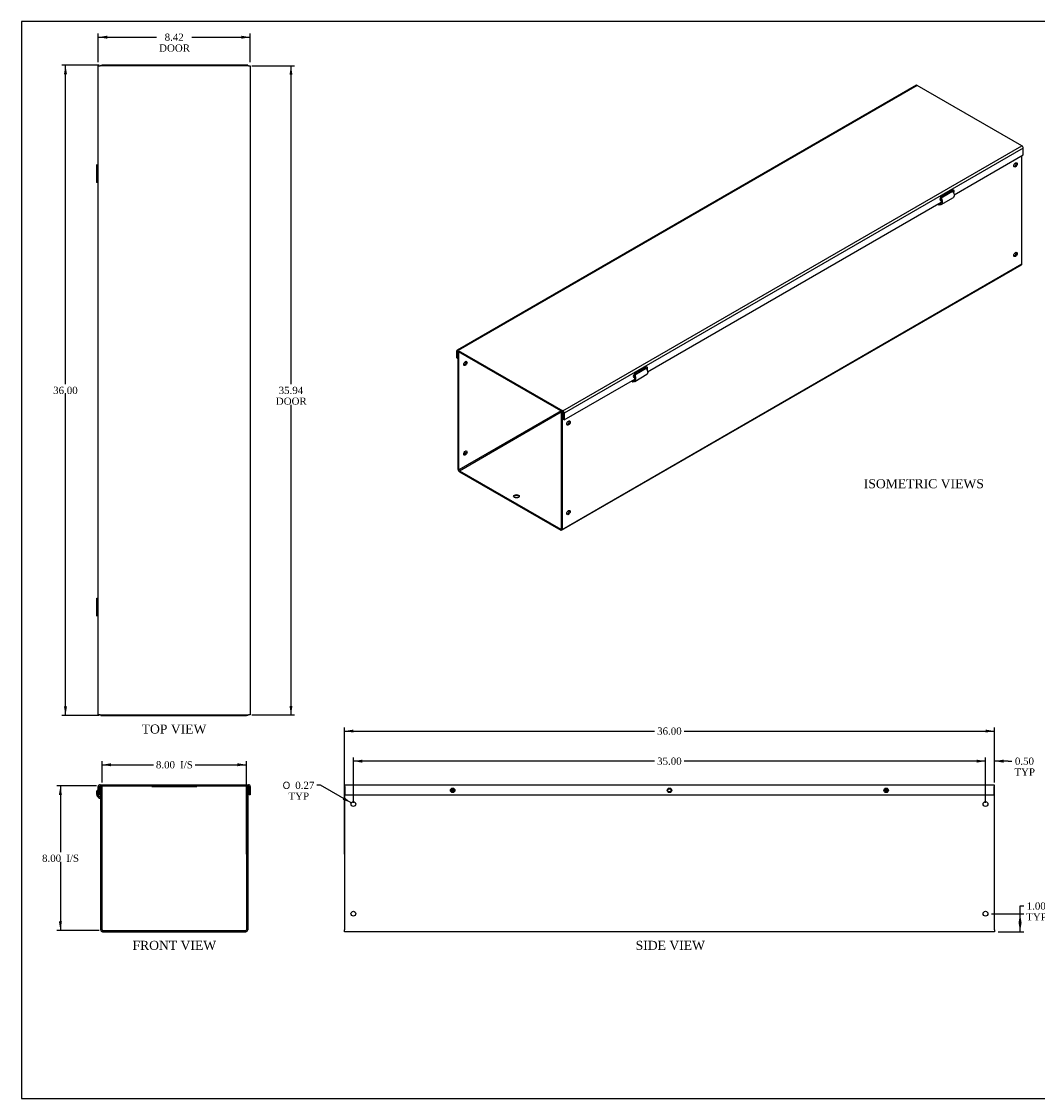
# Model space of a CAD drawing. Header units: inches. Extents: x 0.2 to 89.8, y -0.5 to 59.8.
# Tile 1 of 2: x 0.2 to 56.5, y 0.2 to 59.8. Entities that reach past the tile are written whole.
import ezdxf
from ezdxf.enums import TextEntityAlignment as Align

# ---------------------------------------------------------------- set-up
doc = ezdxf.new("R2010")
doc.units = ezdxf.units.IN
doc.header["$MEASUREMENT"] = 0
for name, color, linetype in [('COM55543-12', 7, 'Continuous'), ('COM56327-6', 7, 'Continuous'), ('Default', 7, 'Continuous'), ('QLB20316', 7, 'Continuous')]:
    doc.layers.add(name, color=color, linetype=linetype)
doc.styles.add('SEACAD_Solid_Edge_ANSI1_Symbols', font='txt')
doc.styles.add('SEACAD_Times_New_Roman', font='times.ttf')
doc.dimstyles.new('HAMMOND_(STH_-_66x44)', dxfattribs={"dimtxt": 0.4, "dimasz": 0.5, "dimexe": 0.2, "dimexo": 0.2, "dimgap": 0.1, "dimtad": 0, "dimtih": 1, "dimtoh": 1, "dimzin": 0, "dimdsep": 46, "dimtxsty": 'SEACAD_Times_New_Roman', "dimblk1": '_SE_FILLED', "dimblk2": '_SE_FILLED', "dimsah": 1, "dimcen": 0.2, "dimadec": 0, "dimazin": 0, "dimtfac": 0.8, "dimtofl": 0, "dimtmove": 0, "dimatfit": 3, "dimfxl": 1, "dimtolj": 1, "dimtzin": 0, "dimarcsym": 0})

# ---------------------------------------------------------------- blocks, each defined once
blk = doc.blocks.new('SE')
at = {"layer": 'COM55543-12', "color": 7, "linetype": 'Continuous'}
for p, q in [((4.481, 16.971), (4.481, 17.425)), ((4.553, 16.971), (4.553, 17.425)), ((4.589, 17.533), (12.797, 17.533)), ((4.589, 17.461), (4.621, 17.461)), ((4.693, 17.461), (12.693, 17.461)), ((12.765, 17.461), (12.797, 17.461)), ((12.833, 17.425), (12.833, 16.971)), ((12.905, 17.425), (12.905, 16.971)), ((4.481, 16.971), (4.553, 16.971)), ((12.905, 16.971), (12.833, 16.971))]:
    blk.add_line(p, q, dxfattribs=at)
for centre, radius, start, end in [((4.589, 17.425), 0.108, 90, 180), ((4.589, 17.425), 0.036, 90, 180), ((12.797, 17.425), 0.108, 0, 90), ((12.797, 17.425), 0.036, 0, 90)]:
    blk.add_arc(centre, radius, start, end, dxfattribs=at)
at = {"layer": 'COM56327-6', "color": 7, "linetype": 'Continuous'}
for p, q in [((4.621, 9.497), (4.621, 17.461)), ((4.621, 17.461), (4.693, 17.461)), ((4.693, 9.497), (4.693, 17.461)), ((12.693, 17.461), (12.693, 9.497)), ((12.765, 17.461), (12.693, 17.461)), ((12.765, 17.461), (12.765, 9.497)), ((4.561, 16.789), (4.586, 16.857)), ((4.561, 16.789), (4.597, 16.776)), ((4.586, 16.857), (4.621, 16.844)), ((4.597, 16.776), (4.621, 16.841)), ((4.729, 9.461), (12.657, 9.461)), ((4.729, 9.389), (12.657, 9.389))]:
    blk.add_line(p, q, dxfattribs=at)
for centre, radius, start, end in [((4.657, 17.05), 0.278, 129.37673, 249.99999), ((4.657, 17.05), 0.206, 149.33646, 250), ((4.585, 16.742), 0.036, 0.00007, 69.99993), ((4.729, 9.497), 0.108, 180, 270), ((4.729, 9.497), 0.036, 180, 270), ((12.657, 9.497), 0.108, 270, 0), ((12.657, 9.497), 0.036, 270, 0)]:
    blk.add_arc(centre, radius, start, end, dxfattribs=at)
at = {"layer": 'QLB20316', "color": 7, "linetype": 'Continuous'}
for p, q in [((7.443, 17.461), (7.443, 17.431)), ((7.443, 17.431), (7.818, 17.431)), ((7.818, 17.431), (9.568, 17.431)), ((9.568, 17.431), (9.943, 17.431)), ((9.943, 17.461), (9.943, 17.431))]:
    blk.add_line(p, q, dxfattribs=at)
blk = doc.blocks.new('SE2')
at = {"layer": 'COM55543-12', "color": 7, "linetype": 'Continuous'}
for p, q in [((49.763, 56.254), (24.351, 41.583)), ((49.817, 56.249), (24.405, 41.577)), ((55.621, 52.898), (49.817, 56.249)), ((30.209, 38.226), (55.621, 52.898)), ((55.697, 52.766), (30.285, 38.094)), ((55.697, 52.395), (55.697, 52.766)), ((51.872, 50.186), (55.697, 52.395)), ((51.786, 50.443), (51.167, 50.086)), ((34.901, 40.388), (51.16, 49.776)), ((51.116, 49.911), (51.156, 49.934)), ((51.116, 49.911), (51.167, 49.882)), ((24.329, 41.163), (24.329, 41.533)), ((24.329, 41.163), (24.38, 41.133)), ((24.38, 41.504), (24.405, 41.519)), ((24.38, 41.133), (24.38, 41.504)), ((24.406, 41.148), (24.38, 41.133)), ((24.405, 41.577), (30.209, 38.226)), ((24.405, 41.519), (30.209, 38.168)), ((34.815, 40.645), (34.197, 40.288)), ((30.285, 37.723), (34.19, 39.978)), ((34.146, 40.113), (34.185, 40.136)), ((34.146, 40.113), (34.197, 40.084)), ((30.234, 38.124), (30.234, 37.753)), ((30.285, 37.723), (30.234, 37.753)), ((30.285, 38.094), (30.285, 37.723))]:
    blk.add_line(p, q, dxfattribs=at)
for centre, major_axis, start_param, end_param in [((49.817, 56.161), (0.054, -0.0935), 2.356194, 3.141593), ((55.621, 52.81), (-0.054, 0.0935), 3.926991, 5.497787), ((51.167, 49.984), (0.062, 0.108), 0.785398, 3.926991), ((51.786, 50.341), (-0.063, -0.108), 1.446749, 3.926991), ((51.735, 50.37), (-0.063, -0.108), 1.739625, 2.722104), ((51.116, 50.013), (0.063, 0.108), 3.561081, 3.926991), ((24.405, 41.489), (0.054, -0.0935), 2.356194, 3.926991), ((24.405, 41.489), (0.018, -0.0312), 2.356194, 3.926991), ((34.815, 40.543), (-0.063, -0.108), 1.446749, 3.926991), ((34.764, 40.572), (-0.063, -0.108), 1.739625, 2.722104), ((34.197, 40.186), (0.062, 0.108), 0.785398, 3.926991), ((34.146, 40.215), (0.062, 0.108), 3.561081, 3.926991), ((30.209, 38.138), (0.054, -0.0935), 0.785398, 2.356194), ((30.209, 38.138), (0.018, -0.0312), 0.785398, 2.356194)]:
    blk.add_ellipse(centre, major_axis=major_axis, ratio=0.57735, start_param=start_param, end_param=end_param, dxfattribs=at)
at = {"layer": 'COM56327-6', "color": 7, "linetype": 'Continuous'}
for p, q in [((55.62, 46.362), (55.62, 52.35)), ((51.159, 50.026), (51.784, 50.386)), ((51.66, 50.315), (51.656, 50.368)), ((51.707, 50.342), (51.702, 50.395)), ((51.029, 49.7), (51.024, 49.624)), ((51.027, 49.626), (51.024, 49.628)), ((51.024, 49.624), (51.027, 49.626)), ((51.061, 49.646), (51.027, 49.626)), ((51.048, 49.647), (51.033, 49.702)), ((51.047, 49.71), (51.059, 49.709)), ((51.048, 49.647), (51.076, 49.644)), ((51.059, 49.709), (51.157, 49.766)), ((51.076, 49.644), (51.059, 49.709)), ((51.129, 49.997), (51.159, 50.026)), ((51.154, 49.659), (51.828, 50.049)), ((30.142, 31.616), (55.598, 46.313)), ((30.164, 31.665), (55.62, 46.362)), ((24.406, 41.493), (24.428, 41.505)), ((24.406, 34.99), (24.406, 41.493)), ((24.406, 41.493), (24.456, 41.463)), ((24.456, 41.463), (24.479, 41.476)), ((24.456, 34.961), (24.456, 41.463)), ((34.189, 40.228), (34.813, 40.588)), ((34.689, 40.517), (34.685, 40.57)), ((34.736, 40.544), (34.732, 40.597)), ((34.088, 39.911), (34.186, 39.968)), ((34.158, 40.199), (34.189, 40.228)), ((34.184, 39.861), (34.858, 40.251)), ((34.059, 39.902), (34.053, 39.826)), ((34.053, 39.826), (34.057, 39.829)), ((34.057, 39.829), (34.054, 39.83)), ((34.09, 39.848), (34.057, 39.829)), ((34.078, 39.849), (34.063, 39.904)), ((34.077, 39.913), (34.088, 39.911)), ((34.078, 39.849), (34.105, 39.846)), ((34.105, 39.846), (34.088, 39.911)), ((30.11, 38.225), (24.456, 34.961)), ((24.482, 34.917), (30.113, 38.168)), ((30.135, 38.21), (30.113, 38.197)), ((30.113, 38.197), (30.113, 31.695)), ((30.164, 38.168), (30.113, 38.197)), ((30.186, 38.181), (30.164, 38.168)), ((30.164, 38.168), (30.164, 31.665)), ((24.482, 34.917), (30.088, 31.68)), ((24.482, 34.858), (30.088, 31.621)), ((30.113, 31.695), (30.088, 31.68))]:
    blk.add_line(p, q, dxfattribs=at)
for centre, major_axis in [((55.267, 51.844), (-0.067, -0.115)), ((55.267, 46.886), (-0.067, -0.115)), ((24.81, 40.851), (0.066, 0.115)), ((30.518, 37.556), (-0.067, -0.115)), ((24.81, 35.893), (0.066, 0.115)), ((27.638, 33.502), (-0.156, 0)), ((30.518, 32.598), (-0.066, -0.115))]:
    blk.add_ellipse(centre, major_axis=major_axis, ratio=0.57735, dxfattribs=at)
for centre, major_axis, start_param, end_param in [((55.216, 51.874), (-0.066, -0.115), 0.392819, 2.748773), ((55.216, 46.916), (-0.066, -0.115), 0.392819, 2.748773), ((55.544, 46.406), (-0.054, 0.0935), 3.141593, 3.926991), ((24.759, 40.88), (0.067, 0.115), 3.534412, 5.890366), ((30.467, 37.585), (-0.067, -0.115), 0.392819, 2.748773), ((24.759, 35.923), (0.066, 0.115), 3.534412, 5.890366), ((24.482, 34.946), (-0.054, 0.0935), 0.785398, 2.356194), ((24.482, 34.946), (-0.018, 0.0312), 0.785398, 2.356194), ((27.638, 33.444), (-0.156, 0), 3.473487, 5.951291), ((30.467, 32.627), (-0.067, -0.115), 0.392819, 2.748773), ((30.088, 31.709), (-0.018, 0.0312), 2.356194, 3.926991), ((30.088, 31.709), (-0.054, 0.0935), 2.356194, 3.926991)]:
    blk.add_ellipse(centre, major_axis=major_axis, ratio=0.57735, start_param=start_param, end_param=end_param, dxfattribs=at)
for points, knots in [([(51.784, 50.386), (51.799, 50.367), (51.813, 50.346), (51.837, 50.303), (51.847, 50.281), (51.862, 50.237), (51.868, 50.216), (51.875, 50.175), (51.876, 50.155), (51.873, 50.12), (51.869, 50.104), (51.858, 50.077), (51.85, 50.065), (51.836, 50.054), (51.833, 50.051), (51.828, 50.049)], [0, 0, 0, 0, 0.125, 0.125, 0.25, 0.25, 0.375, 0.375, 0.5, 0.5, 0.625, 0.625, 0.75, 0.75, 0.7960396, 0.7960396, 0.7960396, 0.7960396]), ([(51.027, 49.626), (51.028, 49.63), (51.029, 49.633), (51.031, 49.638), (51.032, 49.64), (51.036, 49.644), (51.038, 49.645), (51.043, 49.647), (51.046, 49.647), (51.048, 49.647)], [0, 0, 0, 0, 0.25, 0.25, 0.5, 0.5, 0.75, 0.75, 1, 1, 1, 1]), ([(51.059, 49.709), (51.072, 49.708), (51.085, 49.709), (51.109, 49.716), (51.12, 49.722), (51.139, 49.737), (51.147, 49.746), (51.16, 49.769), (51.165, 49.782), (51.172, 49.811), (51.173, 49.827), (51.173, 49.86), (51.171, 49.877), (51.164, 49.912), (51.159, 49.93), (51.145, 49.965), (51.138, 49.981), (51.129, 49.997)], [0, 0, 0, 0, 0.125, 0.125, 0.25, 0.25, 0.375, 0.375, 0.5, 0.5, 0.625, 0.625, 0.75, 0.75, 0.875, 0.875, 1, 1, 1, 1]), ([(51.076, 49.644), (51.094, 49.642), (51.111, 49.644), (51.142, 49.652), (51.156, 49.659), (51.181, 49.679), (51.192, 49.692), (51.209, 49.722), (51.215, 49.74), (51.223, 49.778), (51.224, 49.799), (51.223, 49.843), (51.22, 49.866), (51.209, 49.913), (51.202, 49.937), (51.183, 49.983), (51.172, 50.005), (51.159, 50.026)], [0, 0, 0, 0, 0.125, 0.125, 0.25, 0.25, 0.375, 0.375, 0.5, 0.5, 0.625, 0.625, 0.75, 0.75, 0.875, 0.875, 1, 1, 1, 1]), ([(34.813, 40.588), (34.828, 40.569), (34.842, 40.548), (34.866, 40.505), (34.876, 40.483), (34.892, 40.439), (34.898, 40.418), (34.904, 40.377), (34.905, 40.357), (34.903, 40.322), (34.899, 40.306), (34.887, 40.279), (34.879, 40.267), (34.866, 40.256), (34.862, 40.253), (34.858, 40.251)], [0, 0, 0, 0, 0.125, 0.125, 0.25, 0.25, 0.375, 0.375, 0.5, 0.5, 0.625, 0.625, 0.75, 0.75, 0.7960396, 0.7960396, 0.7960396, 0.7960396]), ([(34.088, 39.911), (34.101, 39.91), (34.114, 39.911), (34.138, 39.918), (34.149, 39.924), (34.168, 39.939), (34.176, 39.948), (34.19, 39.971), (34.195, 39.984), (34.201, 40.013), (34.203, 40.029), (34.202, 40.062), (34.2, 40.079), (34.193, 40.114), (34.188, 40.132), (34.175, 40.167), (34.167, 40.183), (34.158, 40.199)], [0, 0, 0, 0, 0.125, 0.125, 0.25, 0.25, 0.375, 0.375, 0.5, 0.5, 0.625, 0.625, 0.75, 0.75, 0.875, 0.875, 1, 1, 1, 1]), ([(34.105, 39.846), (34.123, 39.844), (34.14, 39.846), (34.171, 39.854), (34.186, 39.861), (34.21, 39.881), (34.221, 39.894), (34.238, 39.924), (34.244, 39.942), (34.252, 39.98), (34.254, 40.001), (34.252, 40.045), (34.249, 40.068), (34.239, 40.115), (34.231, 40.139), (34.213, 40.185), (34.201, 40.207), (34.189, 40.228)], [0, 0, 0, 0, 0.125, 0.125, 0.25, 0.25, 0.375, 0.375, 0.5, 0.5, 0.625, 0.625, 0.75, 0.75, 0.875, 0.875, 1, 1, 1, 1]), ([(34.057, 39.829), (34.057, 39.832), (34.058, 39.835), (34.06, 39.84), (34.062, 39.842), (34.065, 39.846), (34.068, 39.847), (34.072, 39.849), (34.075, 39.849), (34.078, 39.849)], [0, 0, 0, 0, 0.25, 0.25, 0.5, 0.5, 0.75, 0.75, 1, 1, 1, 1])]:
    blk.add_open_spline(points, degree=3, knots=knots, dxfattribs=at)
blk = doc.blocks.new('SE3')
at = {"layer": 'COM55543-12', "color": 7, "linetype": 'Continuous'}
for p, q in [((18.141, 17.533), (54.079, 17.533)), ((18.141, 17.425), (18.141, 17.533)), ((18.141, 17.425), (18.141, 16.971)), ((54.079, 17.533), (54.079, 17.425)), ((54.079, 16.971), (54.079, 17.425)), ((18.141, 16.971), (54.079, 16.971))]:
    blk.add_line(p, q, dxfattribs=at)
for centre in [(24.11, 17.221), (36.11, 17.221), (48.11, 17.221)]:
    blk.add_circle(centre, 0.125, dxfattribs=at)
at = {"layer": 'COM56327-6', "color": 7, "linetype": 'Continuous'}
for p, q in [((18.11, 17.461), (18.11, 9.497)), ((18.141, 17.461), (18.11, 17.461)), ((54.11, 17.461), (54.079, 17.461)), ((54.11, 9.497), (54.11, 17.461)), ((24.198, 17.214), (24.022, 17.214)), ((24.183, 17.271), (24.037, 17.271)), ((48.198, 17.214), (48.022, 17.214)), ((48.183, 17.271), (48.037, 17.271)), ((18.11, 9.389), (18.11, 9.497)), ((54.11, 9.389), (18.11, 9.389)), ((54.11, 9.497), (54.11, 9.389))]:
    blk.add_line(p, q, dxfattribs=at)
for centre, radius in [((24.11, 17.221), 0.0885), ((36.11, 17.221), 0.0885), ((48.11, 17.221), 0.0885), ((18.61, 16.461), 0.133), ((53.61, 16.461), 0.133), ((18.61, 10.389), 0.133), ((53.61, 10.389), 0.133)]:
    blk.add_circle(centre, radius, dxfattribs=at)
blk = doc.blocks.new('SE5')
at = {"layer": 'COM55543-12', "color": 7, "linetype": 'Continuous'}
for p, q in [((4.481, 57.332), (4.589, 57.332)), ((4.481, 21.394), (4.481, 57.332)), ((12.797, 57.332), (4.589, 57.332)), ((12.797, 57.332), (12.905, 57.332)), ((12.905, 57.332), (12.905, 21.394)), ((4.589, 21.394), (4.481, 21.394)), ((4.589, 21.394), (12.797, 21.394)), ((12.905, 21.394), (12.797, 21.394))]:
    blk.add_line(p, q, dxfattribs=at)
at = {"layer": 'COM56327-6', "color": 7, "linetype": 'Continuous'}
for p, q in [((4.621, 57.363), (4.693, 57.363)), ((4.621, 57.332), (4.621, 57.363)), ((4.729, 57.363), (4.693, 57.363)), ((4.693, 57.332), (4.693, 57.363)), ((12.657, 57.363), (4.729, 57.363)), ((12.693, 57.363), (12.657, 57.363)), ((12.693, 57.363), (12.693, 57.332)), ((12.765, 57.363), (12.693, 57.363)), ((12.765, 57.363), (12.765, 57.332)), ((4.379, 51.824), (4.379, 50.903)), ((4.379, 27.824), (4.379, 26.903)), ((4.621, 21.363), (4.621, 21.394)), ((4.621, 21.363), (4.693, 21.363)), ((4.693, 21.363), (4.693, 21.394)), ((4.693, 21.363), (4.729, 21.363)), ((4.729, 21.363), (12.657, 21.363)), ((12.657, 21.363), (12.693, 21.363)), ((12.693, 21.394), (12.693, 21.363)), ((12.765, 21.363), (12.693, 21.363)), ((12.765, 21.394), (12.765, 21.363))]:
    blk.add_line(p, q, dxfattribs=at)
for points, knots in [([(4.48, 51.842), (4.466, 51.841), (4.453, 51.839), (4.426, 51.836), (4.413, 51.834), (4.392, 51.831), (4.385, 51.829), (4.378, 51.825), (4.378, 51.823), (4.383, 51.819), (4.389, 51.818), (4.408, 51.814), (4.42, 51.812), (4.45, 51.808), (4.468, 51.806), (4.488, 51.805)], [0.1591307, 0.1591307, 0.1591307, 0.1591307, 0.25, 0.25, 0.375, 0.375, 0.5, 0.5, 0.625, 0.625, 0.75, 0.75, 0.875, 0.875, 1, 1, 1, 1]), ([(4.479, 51.835), (4.475, 51.834), (4.472, 51.833), (4.461, 51.831), (4.456, 51.829), (4.45, 51.825), (4.45, 51.823), (4.454, 51.819), (4.459, 51.818), (4.469, 51.815), (4.474, 51.814), (4.479, 51.813)], [0.3207076, 0.3207076, 0.3207076, 0.3207076, 0.375, 0.375, 0.5, 0.5, 0.625, 0.625, 0.75, 0.75, 0.820707, 0.820707, 0.820707, 0.820707]), ([(4.488, 50.922), (4.468, 50.92), (4.45, 50.918), (4.42, 50.914), (4.408, 50.913), (4.389, 50.909), (4.383, 50.907), (4.378, 50.903), (4.378, 50.901), (4.385, 50.898), (4.392, 50.896), (4.413, 50.892), (4.426, 50.89), (4.453, 50.887), (4.466, 50.886), (4.48, 50.884)], [0, 0, 0, 0, 0.125, 0.125, 0.25, 0.25, 0.375, 0.375, 0.5, 0.5, 0.625, 0.625, 0.75, 0.75, 0.8408693, 0.8408693, 0.8408693, 0.8408693]), ([(4.479, 50.914), (4.474, 50.913), (4.469, 50.912), (4.459, 50.909), (4.454, 50.907), (4.45, 50.903), (4.45, 50.901), (4.456, 50.898), (4.461, 50.896), (4.472, 50.893), (4.475, 50.892), (4.479, 50.892)], [0.179293, 0.179293, 0.179293, 0.179293, 0.25, 0.25, 0.375, 0.375, 0.5, 0.5, 0.625, 0.625, 0.6792924, 0.6792924, 0.6792924, 0.6792924]), ([(4.48, 27.842), (4.466, 27.841), (4.453, 27.839), (4.426, 27.836), (4.413, 27.834), (4.392, 27.831), (4.385, 27.829), (4.378, 27.825), (4.378, 27.823), (4.383, 27.819), (4.389, 27.818), (4.408, 27.814), (4.42, 27.812), (4.45, 27.808), (4.468, 27.806), (4.488, 27.805)], [0.1591307, 0.1591307, 0.1591307, 0.1591307, 0.25, 0.25, 0.375, 0.375, 0.5, 0.5, 0.625, 0.625, 0.75, 0.75, 0.875, 0.875, 1, 1, 1, 1]), ([(4.479, 27.835), (4.475, 27.834), (4.472, 27.833), (4.461, 27.831), (4.456, 27.829), (4.45, 27.825), (4.45, 27.823), (4.454, 27.819), (4.459, 27.818), (4.469, 27.815), (4.474, 27.814), (4.479, 27.813)], [0.3207076, 0.3207076, 0.3207076, 0.3207076, 0.375, 0.375, 0.5, 0.5, 0.625, 0.625, 0.75, 0.75, 0.820707, 0.820707, 0.820707, 0.820707]), ([(4.488, 26.922), (4.468, 26.92), (4.45, 26.918), (4.42, 26.914), (4.408, 26.913), (4.389, 26.909), (4.383, 26.907), (4.378, 26.903), (4.378, 26.901), (4.385, 26.898), (4.392, 26.896), (4.413, 26.892), (4.426, 26.89), (4.453, 26.887), (4.466, 26.886), (4.48, 26.884)], [0, 0, 0, 0, 0.125, 0.125, 0.25, 0.25, 0.375, 0.375, 0.5, 0.5, 0.625, 0.625, 0.75, 0.75, 0.8408693, 0.8408693, 0.8408693, 0.8408693]), ([(4.479, 26.914), (4.474, 26.913), (4.469, 26.912), (4.459, 26.909), (4.454, 26.907), (4.45, 26.903), (4.45, 26.901), (4.456, 26.898), (4.461, 26.896), (4.472, 26.893), (4.475, 26.892), (4.479, 26.892)], [0.179293, 0.179293, 0.179293, 0.179293, 0.25, 0.25, 0.375, 0.375, 0.5, 0.5, 0.625, 0.625, 0.6792924, 0.6792924, 0.6792924, 0.6792924])]:
    blk.add_open_spline(points, degree=3, knots=knots, dxfattribs=at)
blk = doc.blocks.new('DMBLK1669')
at = {"layer": 'Default', "linetype": 'Continuous', "transparency": 16777216}
for points in [[(5.193, 18.719), (4.693, 18.636), (5.193, 18.552)], [(12.193, 18.719), (12.193, 18.552), (12.693, 18.636)]]:
    blk.add_hatch(color=7, dxfattribs=at).paths.add_polyline_path(points)
at = {"layer": 'Default', "color": 7, "linetype": 'Continuous', "transparency": 16777216}
for p, q in [((4.693, 17.661), (4.693, 18.836)), ((4.693, 18.636), (7.536, 18.636)), ((9.85, 18.636), (12.693, 18.636)), ((12.693, 13.679), (12.693, 18.836))]:
    blk.add_line(p, q, dxfattribs=at)
at = {"layer": 'Default', "color": 7, "linetype": 'Continuous', "transparency": 16777216, "style": 'SEACAD_Times_New_Roman'}
for s, p in [('8.00', (7.676, 18.836)), ('I/S', (9.018, 18.836))]:
    blk.add_text(s, height=0.4, dxfattribs=at).set_placement(p, align=Align.TOP_LEFT)
blk = doc.blocks.new('_SE_FILLED')
at = {"color": 0}
blk.add_line((0, 0), (-1, 0), dxfattribs=at)
blk.add_solid([(0, 0), (-1, -0.1665), (-1, 0.1665), (0, 0)], dxfattribs=at)
blk = doc.blocks.new('DMBLK1670')
at = {"layer": 'Default', "linetype": 'Continuous', "transparency": 16777216}
for points in [[(2.306, 16.961), (2.473, 16.961), (2.39, 17.461)], [(2.306, 9.961), (2.39, 9.461), (2.473, 9.961)]]:
    blk.add_hatch(color=7, dxfattribs=at).paths.add_polyline_path(points)
at = {"layer": 'Default', "color": 7, "linetype": 'Continuous', "transparency": 16777216}
for p, q in [((4.389, 17.461), (2.19, 17.461)), ((2.39, 17.461), (2.39, 13.801)), ((2.39, 13.261), (2.39, 9.461)), ((4.529, 9.461), (2.19, 9.461))]:
    blk.add_line(p, q, dxfattribs=at)
at = {"layer": 'Default', "color": 7, "linetype": 'Continuous', "transparency": 16777216, "style": 'SEACAD_Times_New_Roman'}
for s, p in [('8.00', (1.373, 13.661)), ('I/S', (2.714, 13.661))]:
    blk.add_text(s, height=0.4, dxfattribs=at).set_placement(p, align=Align.TOP_LEFT)
blk = doc.blocks.new('DMBLK1671')
at = {"layer": 'Default', "linetype": 'Continuous', "transparency": 16777216}
for points in [[(4.981, 58.998), (4.481, 58.915), (4.981, 58.831)], [(12.405, 58.998), (12.405, 58.831), (12.905, 58.915)]]:
    blk.add_hatch(color=7, dxfattribs=at).paths.add_polyline_path(points)
at = {"layer": 'Default', "color": 7, "linetype": 'Continuous', "transparency": 16777216}
for p, q in [((4.481, 57.532), (4.481, 59.115)), ((12.905, 57.532), (12.905, 59.115)), ((4.481, 58.915), (7.714, 58.915)), ((9.672, 58.915), (12.905, 58.915))]:
    blk.add_line(p, q, dxfattribs=at)
at = {"layer": 'Default', "color": 7, "linetype": 'Continuous', "transparency": 16777216, "style": 'SEACAD_Times_New_Roman'}
for s, p in [('8.42', (8.162, 59.115)), ('DOOR', (7.854, 58.515))]:
    blk.add_text(s, height=0.4, dxfattribs=at).set_placement(p, align=Align.TOP_LEFT)
blk = doc.blocks.new('DMBLK1672')
at = {"layer": 'Default', "linetype": 'Continuous', "transparency": 16777216}
for points in [[(15.239, 56.832), (15.155, 57.332), (15.072, 56.832)], [(15.239, 21.894), (15.072, 21.894), (15.155, 21.394)]]:
    blk.add_hatch(color=7, dxfattribs=at).paths.add_polyline_path(points)
at = {"layer": 'Default', "color": 7, "linetype": 'Continuous', "transparency": 16777216}
for p, q in [((12.997, 57.332), (15.355, 57.332)), ((15.155, 57.332), (15.155, 39.703)), ((15.155, 38.563), (15.155, 21.394)), ((12.997, 21.394), (15.355, 21.394))]:
    blk.add_line(p, q, dxfattribs=at)
at = {"layer": 'Default', "color": 7, "linetype": 'Continuous', "transparency": 16777216, "style": 'SEACAD_Times_New_Roman'}
for s, p in [('35.94', (14.473, 39.563)), ('DOOR', (14.316, 38.963))]:
    blk.add_text(s, height=0.4, dxfattribs=at).set_placement(p, align=Align.TOP_LEFT)
blk = doc.blocks.new('DMBLK1673')
at = {"layer": 'Default', "linetype": 'Continuous', "transparency": 16777216}
for points in [[(55.605, 9.889), (55.522, 10.389), (55.438, 9.889)], [(55.605, 9.889), (55.438, 9.889), (55.522, 9.389)]]:
    blk.add_hatch(color=7, dxfattribs=at).paths.add_polyline_path(points)
at = {"layer": 'Default', "color": 7, "linetype": 'Continuous', "transparency": 16777216}
for p, q in [((55.522, 10.817), (55.722, 10.817)), ((55.522, 9.389), (55.522, 10.817)), ((53.943, 10.389), (55.722, 10.389)), ((54.31, 9.389), (55.722, 9.389))]:
    blk.add_line(p, q, dxfattribs=at)
at = {"layer": 'Default', "color": 7, "linetype": 'Continuous', "transparency": 16777216, "style": 'SEACAD_Times_New_Roman'}
for s, p in [('1.00', (55.89, 11.017)), ('TYP', (55.862, 10.417))]:
    blk.add_text(s, height=0.4, dxfattribs=at).set_placement(p, align=Align.TOP_LEFT)
blk = doc.blocks.new('DMBLK1674')
at = {"layer": 'Default', "linetype": 'Continuous', "transparency": 16777216}
for points in [[(53.11, 18.919), (53.11, 18.752), (53.61, 18.836)], [(54.61, 18.919), (54.11, 18.836), (54.61, 18.752)]]:
    blk.add_hatch(color=7, dxfattribs=at).paths.add_polyline_path(points)
at = {"layer": 'Default', "color": 7, "linetype": 'Continuous', "transparency": 16777216}
for p, q in [((53.61, 18.836), (52.61, 18.836)), ((53.61, 16.528), (53.61, 19.036)), ((54.11, 17.661), (54.11, 19.036)), ((54.867, 18.836), (54.11, 18.836)), ((54.867, 18.836), (55.067, 18.836))]:
    blk.add_line(p, q, dxfattribs=at)
at = {"layer": 'Default', "color": 7, "linetype": 'Continuous', "transparency": 16777216, "style": 'SEACAD_Times_New_Roman'}
for s, p in [('0.50', (55.236, 19.036)), ('TYP', (55.207, 18.436))]:
    blk.add_text(s, height=0.4, dxfattribs=at).set_placement(p, align=Align.TOP_LEFT)
blk = doc.blocks.new('DMBLK1675')
at = {"layer": 'Default', "linetype": 'Continuous', "transparency": 16777216}
for points in [[(19.11, 18.919), (18.61, 18.836), (19.11, 18.752)], [(53.11, 18.919), (53.11, 18.752), (53.61, 18.836)]]:
    blk.add_hatch(color=7, dxfattribs=at).paths.add_polyline_path(points)
at = {"layer": 'Default', "color": 7, "linetype": 'Continuous', "transparency": 16777216}
for p, q in [((18.61, 16.528), (18.61, 19.036)), ((35.287, 18.836), (18.61, 18.836)), ((53.61, 18.836), (36.932, 18.836)), ((53.61, 16.528), (53.61, 19.036))]:
    blk.add_line(p, q, dxfattribs=at)
at = {"layer": 'Default', "color": 7, "linetype": 'Continuous', "transparency": 16777216, "style": 'SEACAD_Times_New_Roman'}
blk.add_text('35.00', height=0.4, dxfattribs=at).set_placement((35.427, 19.036), align=Align.TOP_LEFT)
blk = doc.blocks.new('DMBLK1678')
at = {"layer": 'Default', "linetype": 'Continuous', "transparency": 16777216}
blk.add_hatch(color=7, dxfattribs=at).paths.add_polyline_path([(18.019, 16.702), (18.494, 16.527), (18.101, 16.847)])
at = {"layer": 'Default', "color": 7, "linetype": 'Continuous', "transparency": 16777216}
for p, q in [((16.794, 17.497), (16.594, 17.497)), ((18.494, 16.527), (16.794, 17.497))]:
    blk.add_line(p, q, dxfattribs=at)
for s, style, p in [('O', 'SEACAD_Solid_Edge_ANSI1_Symbols', (14.696, 17.697)), ('0.27', 'SEACAD_Times_New_Roman', (15.392, 17.697)), ('TYP', 'SEACAD_Times_New_Roman', (15.016, 17.097))]:
    blk.add_text(s, height=0.4, dxfattribs=dict(at, style=style)).set_placement(p, align=Align.TOP_LEFT)
blk = doc.blocks.new('DMBLK1679')
at = {"layer": 'Default', "linetype": 'Continuous', "transparency": 16777216}
for points in [[(2.587, 56.863), (2.754, 56.863), (2.67, 57.363)], [(2.587, 21.863), (2.67, 21.363), (2.754, 21.863)]]:
    blk.add_hatch(color=7, dxfattribs=at).paths.add_polyline_path(points)
at = {"layer": 'Default', "color": 7, "linetype": 'Continuous', "transparency": 16777216}
for p, q in [((4.529, 57.363), (2.47, 57.363)), ((2.67, 39.703), (2.67, 57.363)), ((2.67, 21.363), (2.67, 39.163)), ((4.529, 21.363), (2.47, 21.363))]:
    blk.add_line(p, q, dxfattribs=at)
at = {"layer": 'Default', "color": 7, "linetype": 'Continuous', "transparency": 16777216, "style": 'SEACAD_Times_New_Roman'}
blk.add_text('36.00', height=0.4, dxfattribs=at).set_placement((1.988, 39.563), align=Align.TOP_LEFT)
blk = doc.blocks.new('DMBLK1680')
at = {"layer": 'Default', "linetype": 'Continuous', "transparency": 16777216}
for points in [[(18.61, 20.583), (18.11, 20.5), (18.61, 20.417)], [(53.61, 20.583), (53.61, 20.417), (54.11, 20.5)]]:
    blk.add_hatch(color=7, dxfattribs=at).paths.add_polyline_path(points)
at = {"layer": 'Default', "color": 7, "linetype": 'Continuous', "transparency": 16777216}
for p, q in [((18.11, 13.679), (18.11, 20.7)), ((18.11, 20.5), (35.287, 20.5)), ((36.932, 20.5), (54.11, 20.5)), ((54.11, 17.661), (54.11, 20.7))]:
    blk.add_line(p, q, dxfattribs=at)
at = {"layer": 'Default', "color": 7, "linetype": 'Continuous', "transparency": 16777216, "style": 'SEACAD_Times_New_Roman'}
blk.add_text('36.00', height=0.4, dxfattribs=at).set_placement((35.427, 20.7), align=Align.TOP_LEFT)
blk = doc.blocks.new('BORDER')
at = {"layer": 'Default', "color": 7, "linetype": 'Continuous'}
for p, q in [((0, 27.86), (-41.86, 27.86)), ((-41.86, 27.86), (-41.86, 0)), ((-41.86, 0), (0, 0))]:
    blk.add_line(p, q, dxfattribs=at)

msp = doc.modelspace()

# ---------------------------------------------------------------- block references
at = {"layer": 'Default', "color": 7, "xscale": 2.14, "yscale": 2.14, "zscale": 2.14}
msp.add_blockref('BORDER', (89.818, 0.161), dxfattribs=at)
at = {"layer": 'Default'}
for name in ['SE5', 'SE2', 'SE', 'SE3']:
    msp.add_blockref(name, (0, 0), dxfattribs=at)

# ---------------------------------------------------------------- texts
at = {"layer": 'Default', "color": 7, "linetype": 'Continuous', "style": 'SEACAD_Times_New_Roman'}
for s, p in [('ISOMETRIC VIEWS', (46.868, 34.444)), ('TOP VIEW', (6.888, 20.863)), ('FRONT VIEW', (6.379, 8.889)), ('SIDE VIEW', (34.238, 8.889))]:
    msp.add_text(s, height=0.5, dxfattribs=at).set_placement(p, align=Align.TOP_LEFT)

# ---------------------------------------------------------------- dimensions: what is measured, and where the dimension line sits
at = {"layer": 'Default', "color": 7, "linetype": 'Continuous'}
for base, p1, p2, angle, text, picture, middle, dimtype in [((4.481, 58.915), (4.481, 57.332), (12.905, 57.332), 0, '\\A1;<>\\PDOOR', 'DMBLK1671', (8.693, 58.915), 161), ((2.67, 57.363), (4.729, 21.363), (12.657, 57.363), 90, '\\A1;<>', 'DMBLK1679', (2.67, 39.363), 160), ((15.155, 57.332), (12.797, 57.332), (12.797, 21.394), 270, '\\A1;<>\\PDOOR', 'DMBLK1672', (15.155, 39.363), 161), ((2.39, 9.461), (4.589, 17.461), (4.729, 9.461), 90, '\\A1;<> I/S', 'DMBLK1670', (2.39, 13.461), 160)]:
    dim = msp.add_linear_dim(base=base, p1=p1, p2=p2, angle=angle, text=text, dimstyle='HAMMOND_(STH_-_66x44)', dxfattribs=at)
    dim.commit()
    dim.dimension.update_dxf_attribs({"geometry": picture, "text_midpoint": middle, "dimtype": dimtype})
for base, p1, p2, text, picture, middle in [((54.11, 20.5), (18.11, 13.479), (54.11, 9.497), '\\A1;<>', 'DMBLK1680', (36.11, 20.5)), ((12.693, 18.636), (4.693, 9.497), (12.693, 13.479), '\\A1;<> I/S', 'DMBLK1669', (8.693, 18.636)), ((18.61, 18.836), (53.61, 16.328), (18.61, 16.328), '\\A1;<>', 'DMBLK1675', (36.11, 18.836))]:
    dim = msp.add_linear_dim(base=base, p1=p1, p2=p2, text=text, dimstyle='HAMMOND_(STH_-_66x44)', dxfattribs=at)
    dim.commit()
    dim.dimension.update_dxf_attribs({"geometry": picture, "text_midpoint": middle, "dimtype": 160})
dim = msp.add_linear_dim(base=(53.61, 18.836), p1=(54.11, 9.497), p2=(53.61, 16.328), text='\\A1;<>\\PTYP', dimstyle='HAMMOND_(STH_-_66x44)', override={"dimtmove": 1}, dxfattribs=at)
dim.commit()
dim.dimension.update_dxf_attribs({"geometry": 'DMBLK1674', "text_midpoint": (55.067, 18.836), "dimtype": 160})
dim = msp.add_diameter_dim_2p(p1=(18.725, 16.395), p2=(18.494, 16.527), text='\\A1;<>\\PTYP', dimstyle='HAMMOND_(STH_-_66x44)', dxfattribs=at)
dim.commit()
dim.dimension.update_dxf_attribs({"geometry": 'DMBLK1678', "text_midpoint": (16.594, 17.497), "dimtype": 163})
dim = msp.add_linear_dim(base=(55.522, 10.389), p1=(54.11, 9.389), p2=(53.743, 10.389), angle=90, text='\\A1;<>\\PTYP', dimstyle='HAMMOND_(STH_-_66x44)', override={"dimtmove": 1}, dxfattribs=at)
dim.commit()
dim.dimension.update_dxf_attribs({"geometry": 'DMBLK1673', "text_midpoint": (55.722, 10.817), "dimtype": 160})

doc.saveas('drawing.dxf')
